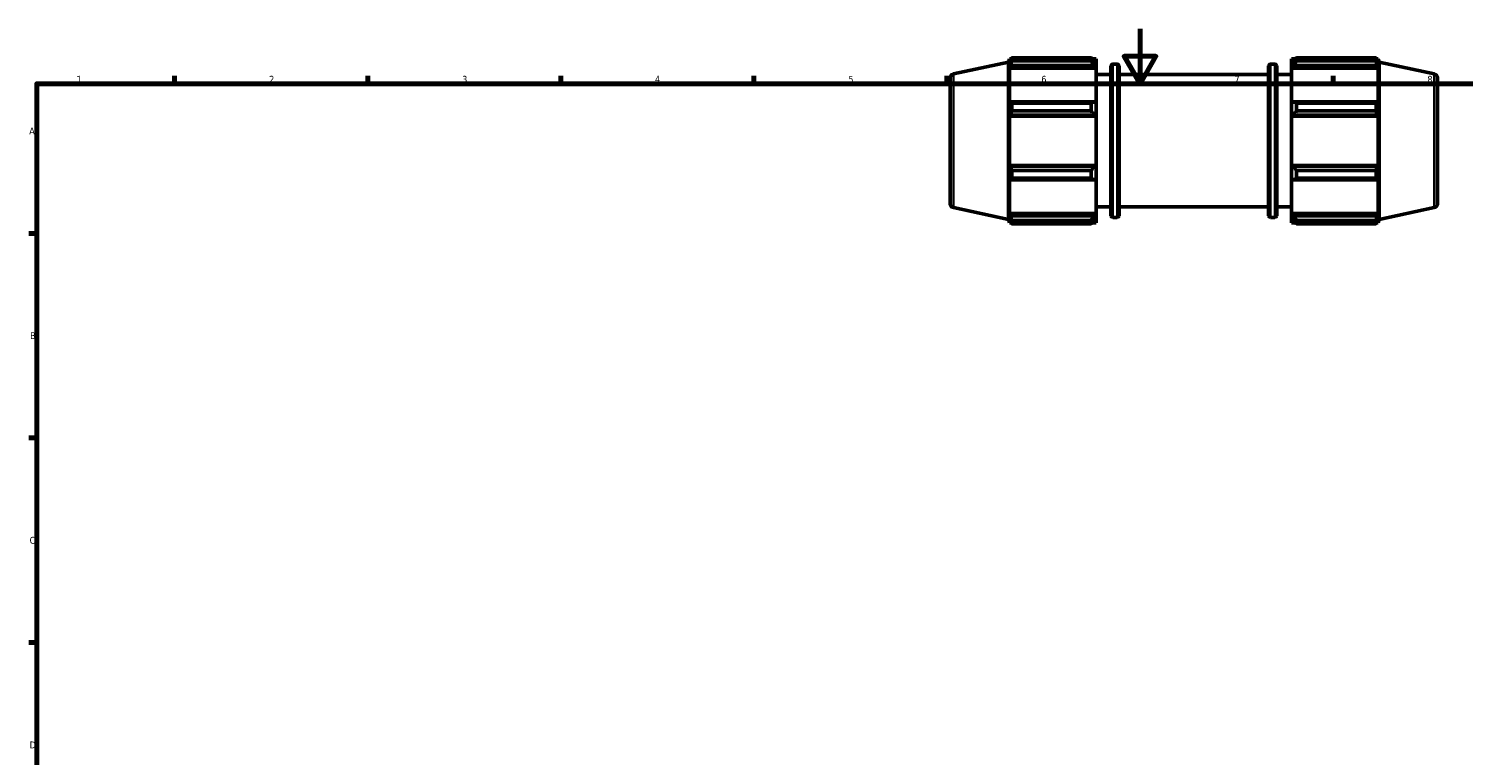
# Model space of a CAD drawing. Header units: millimetres. Extents: x 0 to 931, y 0 to 945.
# Tile 2 of 5: x 17 to 538, y 330 to 594. Entities that reach past the tile are written whole.
import ezdxf

# ---------------------------------------------------------------- set-up
doc = ezdxf.new("R2010")
doc.units = ezdxf.units.MM
for name, color, linetype, lineweight in [('Border (ISO)', 7, 'Continuous', 70), ('Visible (ISO)', 7, 'Continuous', 50), ('Visible Narrow (ISO)', 7, 'Continuous', 35)]:
    doc.layers.add(name, color=color, linetype=linetype, lineweight=lineweight)
doc.styles.add('Note Text (ISO)', font='tahoma.ttf')

# ---------------------------------------------------------------- blocks, each defined once
blk = doc.blocks.new('Borders Default Border')
at = {"layer": 'Border (ISO)'}
for p, q in [((70.08, 574), (70.08, 576.9)), ((140.17, 574), (140.17, 576.9)), ((210.25, 574), (210.25, 576.9)), ((280.33, 574), (280.33, 576.9)), ((350.42, 574), (350.42, 576.9)), ((490.58, 574), (490.58, 576.9)), ((20, 519.75), (17.1, 519.75)), ((20, 445.5), (17.1, 445.5)), ((20, 371.25), (17.1, 371.25))]:
    blk.add_line(p, q, dxfattribs=at)
at = {"layer": 'Border (ISO)', "flags": 128}
for points in [[(420.5, 594), (420.5, 574), (414.73, 584), (426.27, 584), (420.5, 574)], [(20, 20), (20, 574), (821, 574), (821, 20), (20, 20)]]:
    blk.add_lwpolyline(points, dxfattribs=at)
at = {"layer": 'Border (ISO)', "color": 232, "true_color": 0xca0064, "char_height": 2.5, "attachment_point": 7, "style": 'Note Text (ISO)'}
for s, insert in [('1', (34.48, 574.4)), ('2', (104.37, 574.4)), ('3', (174.43, 574.35)), ('4', (244.42, 574.4)), ('5', (314.64, 574.35)), ('6', (384.66, 574.35)), ('7', (454.77, 574.4)), ('8', (524.81, 574.34)), ('A', (17.29, 555.62)), ('B', (17.59, 481.37)), ('C', (17.43, 407.08)), ('D', (17.43, 332.88))]:
    blk.add_mtext(s, dxfattribs=dict(at, insert=insert))

msp = doc.modelspace()

# ---------------------------------------------------------------- linework, layer by layer
at = {"layer": 'Visible (ISO)'}
for p, q in [((373.904, 582.293), (373.904, 583.45)), ((373.904, 583.45), (402.711, 583.45)), ((402.711, 582.293), (402.711, 583.45)), ((477.351, 583.45), (477.351, 582.293)), ((477.351, 583.45), (506.159, 583.45)), ((506.159, 582.293), (506.159, 583.45)), ((352.799, 577.61), (372.771, 581.855)), ((372.771, 581.855), (373.176, 583.101)), ((372.771, 524.826), (372.771, 581.855)), ((373.176, 583.101), (373.176, 581.723)), ((373.176, 583.101), (373.722, 583.101)), ((373.488, 582.639), (373.176, 581.723)), ((373.176, 579.738), (373.488, 580.59)), ((404.631, 579.738), (373.176, 579.738)), ((373.176, 579.738), (373.176, 567.082)), ((373.488, 580.59), (403.991, 580.59)), ((402.711, 582.293), (373.904, 582.293)), ((403.269, 583.101), (404.631, 583.101)), ((404.631, 582.028), (403.991, 582.639)), ((403.991, 580.59), (404.631, 580.022)), ((404.631, 582.028), (404.631, 583.101)), ((404.631, 582.028), (404.631, 580.022)), ((404.631, 580.022), (404.631, 579.738)), ((404.631, 567.23), (404.631, 579.738)), ((409.941, 526.141), (409.941, 580.541)), ((410.581, 581.181), (412.251, 581.181)), ((412.891, 580.541), (412.891, 526.141)), ((467.171, 526.141), (467.171, 580.541)), ((467.811, 581.181), (469.481, 581.181)), ((470.121, 580.541), (470.121, 526.141)), ((475.431, 583.101), (475.431, 582.028)), ((475.431, 583.101), (476.794, 583.101)), ((476.071, 582.639), (475.431, 582.028)), ((475.431, 580.022), (475.431, 582.028)), ((475.431, 580.022), (476.071, 580.59)), ((475.431, 579.738), (475.431, 580.022)), ((475.431, 579.738), (475.431, 567.23)), ((475.431, 579.738), (506.887, 579.738)), ((476.071, 580.59), (506.575, 580.59)), ((506.159, 582.293), (477.351, 582.293)), ((506.34, 583.101), (506.887, 583.101)), ((506.887, 581.723), (506.575, 582.639)), ((506.575, 580.59), (506.887, 579.738)), ((506.887, 581.723), (506.887, 583.101)), ((507.291, 581.855), (506.887, 583.101)), ((506.887, 567.082), (506.887, 579.738)), ((507.291, 524.826), (507.291, 581.855)), ((527.264, 577.61), (507.291, 581.855)), ((351.531, 576.045), (351.531, 530.636)), ((404.631, 577.341), (409.941, 577.341)), ((412.891, 577.341), (467.171, 577.341)), ((470.121, 577.341), (475.431, 577.341)), ((528.531, 576.045), (528.531, 530.636)), ((373.488, 567.526), (373.176, 567.082)), ((373.176, 562.29), (373.488, 562.578)), ((403.991, 567.526), (373.488, 567.526)), ((373.488, 562.578), (403.991, 562.578)), ((373.904, 564.176), (373.904, 566.97)), ((373.904, 566.97), (402.711, 566.97)), ((402.711, 564.176), (373.904, 564.176)), ((402.711, 564.176), (402.711, 566.97)), ((404.631, 567.23), (403.991, 567.526)), ((403.991, 562.578), (404.631, 562.386)), ((404.631, 567.23), (404.631, 562.386)), ((476.071, 567.526), (475.431, 567.23)), ((475.431, 562.386), (475.431, 567.23)), ((475.431, 562.386), (476.071, 562.578)), ((506.575, 567.526), (476.071, 567.526)), ((476.071, 562.578), (506.575, 562.578)), ((477.351, 566.97), (477.351, 564.176)), ((477.351, 566.97), (506.159, 566.97)), ((506.159, 564.176), (477.351, 564.176)), ((506.159, 564.176), (506.159, 566.97)), ((506.887, 567.082), (506.575, 567.526)), ((506.575, 562.578), (506.887, 562.29)), ((404.631, 562.29), (373.176, 562.29)), ((373.176, 562.29), (373.176, 544.392)), ((404.631, 562.386), (404.631, 562.29)), ((404.631, 544.392), (404.631, 562.29)), ((475.431, 562.29), (475.431, 562.386)), ((475.431, 562.29), (475.431, 544.392)), ((475.431, 562.29), (506.887, 562.29)), ((506.887, 544.392), (506.887, 562.29)), ((373.488, 544.103), (373.176, 544.392)), ((404.631, 544.392), (373.176, 544.392)), ((403.991, 544.103), (373.488, 544.103)), ((373.904, 539.712), (373.904, 542.505)), ((373.904, 542.505), (402.711, 542.505)), ((402.711, 539.712), (402.711, 542.505)), ((404.631, 544.295), (403.991, 544.103)), ((404.631, 544.392), (404.631, 544.295)), ((404.631, 544.295), (404.631, 539.451)), ((475.431, 544.295), (475.431, 544.392)), ((475.431, 544.392), (506.887, 544.392)), ((475.431, 539.451), (475.431, 544.295)), ((476.071, 544.103), (475.431, 544.295)), ((506.575, 544.103), (476.071, 544.103)), ((477.351, 542.505), (477.351, 539.712)), ((477.351, 542.505), (506.159, 542.505)), ((506.159, 539.712), (506.159, 542.505)), ((506.887, 544.392), (506.575, 544.103)), ((373.176, 539.599), (373.488, 539.156)), ((373.176, 539.599), (373.176, 526.943)), ((373.488, 539.156), (403.991, 539.156)), ((402.711, 539.712), (373.904, 539.712)), ((403.991, 539.156), (404.631, 539.451)), ((404.631, 526.943), (404.631, 539.451)), ((475.431, 539.451), (476.071, 539.156)), ((475.431, 539.451), (475.431, 526.943)), ((476.071, 539.156), (506.575, 539.156)), ((506.159, 539.712), (477.351, 539.712)), ((506.575, 539.156), (506.887, 539.599)), ((506.887, 526.943), (506.887, 539.599)), ((352.799, 529.071), (372.771, 524.826)), ((373.488, 526.092), (373.176, 526.943)), ((404.631, 526.943), (373.176, 526.943)), ((403.991, 526.092), (373.488, 526.092)), ((404.631, 526.659), (403.991, 526.092)), ((404.631, 529.341), (409.941, 529.341)), ((404.631, 526.943), (404.631, 526.659)), ((404.631, 526.659), (404.631, 524.653)), ((412.891, 529.341), (467.171, 529.341)), ((470.121, 529.341), (475.431, 529.341)), ((475.431, 526.659), (475.431, 526.943)), ((475.431, 526.943), (506.887, 526.943)), ((475.431, 524.653), (475.431, 526.659)), ((476.071, 526.092), (475.431, 526.659)), ((506.575, 526.092), (476.071, 526.092)), ((506.887, 526.943), (506.575, 526.092)), ((527.264, 529.071), (507.291, 524.826)), ((372.771, 524.826), (373.176, 523.581)), ((373.176, 524.958), (373.488, 524.042)), ((373.176, 524.958), (373.176, 523.581)), ((373.176, 523.581), (373.722, 523.581)), ((373.904, 523.231), (373.904, 524.388)), ((373.904, 524.388), (402.711, 524.388)), ((402.711, 523.231), (373.904, 523.231)), ((402.711, 523.231), (402.711, 524.388)), ((403.269, 523.581), (404.631, 523.581)), ((403.991, 524.042), (404.631, 524.653)), ((404.631, 523.581), (404.631, 524.653)), ((410.581, 525.501), (412.251, 525.501)), ((467.811, 525.501), (469.481, 525.501)), ((475.431, 524.653), (476.071, 524.042)), ((475.431, 524.653), (475.431, 523.581)), ((475.431, 523.581), (476.794, 523.581)), ((477.351, 524.388), (477.351, 523.231)), ((477.351, 524.388), (506.159, 524.388)), ((506.159, 523.231), (477.351, 523.231)), ((506.159, 523.231), (506.159, 524.388)), ((506.34, 523.581), (506.887, 523.581)), ((506.575, 524.042), (506.887, 524.958)), ((506.887, 523.581), (506.887, 524.958)), ((507.291, 524.826), (506.887, 523.581))]:
    msp.add_line(p, q, dxfattribs=at)
for centre, radius, start, end in [((410.581, 580.541), 0.64, 90, 180), ((412.251, 580.541), 0.64, 0, 90), ((467.811, 580.541), 0.64, 90, 180), ((469.481, 580.541), 0.64, 0, 90), ((353.131, 576.045), 1.6, 102, 180), ((526.931, 576.045), 1.6, 0, 78), ((353.131, 530.636), 1.6, 180, 258), ((410.581, 526.141), 0.64, 180, 270), ((412.251, 526.141), 0.64, 270, 0), ((467.811, 526.141), 0.64, 180, 270), ((469.481, 526.141), 0.64, 270, 0), ((526.931, 530.636), 1.6, 282, 0)]:
    msp.add_arc(centre, radius, start, end, dxfattribs=at)
for points, weights in [([(373.488, 582.639), (373.687, 583.036), (373.904, 583.45)], [1.0015891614, 1.00120300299, 1]), ([(403.991, 582.639), (403.377, 583.036), (402.711, 583.45)], [1.00615667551, 1.01177865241, 1.01660148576]), ([(477.351, 583.45), (476.686, 583.036), (476.071, 582.639)], [1.01660148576, 1.01177865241, 1.00615667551]), ([(506.159, 583.45), (506.375, 583.036), (506.575, 582.639)], [1, 1.00120300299, 1.0015891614]), ([(373.904, 582.293), (373.687, 581.424), (373.488, 580.59)], [1, 1.00120300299, 1.0015891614]), ([(402.711, 582.293), (403.377, 581.424), (403.991, 580.59)], [1.01660148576, 1.01177865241, 1.00615667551]), ([(476.071, 580.59), (476.686, 581.424), (477.351, 582.293)], [1.00615667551, 1.01177865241, 1.01660148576]), ([(506.575, 580.59), (506.375, 581.424), (506.159, 582.293)], [1.0015891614, 1.00120300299, 1]), ([(373.488, 567.526), (373.687, 567.253), (373.904, 566.97)], [1.0015891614, 1.00120300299, 1]), ([(373.904, 564.176), (373.687, 563.361), (373.488, 562.578)], [1, 1.00120300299, 1.0015891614]), ([(403.991, 567.526), (403.377, 567.253), (402.711, 566.97)], [1.00615667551, 1.01177865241, 1.01660148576]), ([(402.711, 564.176), (403.377, 563.361), (403.991, 562.578)], [1.01660148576, 1.01177865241, 1.00615667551]), ([(477.351, 566.97), (476.686, 567.253), (476.071, 567.526)], [1.01660148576, 1.01177865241, 1.00615667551]), ([(476.071, 562.578), (476.686, 563.361), (477.351, 564.176)], [1.00615667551, 1.01177865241, 1.01660148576]), ([(506.159, 566.97), (506.375, 567.253), (506.575, 567.526)], [1, 1.00120300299, 1.0015891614]), ([(506.575, 562.578), (506.375, 563.361), (506.159, 564.176)], [1.0015891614, 1.00120300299, 1]), ([(373.488, 544.103), (373.687, 543.32), (373.904, 542.505)], [1.0015891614, 1.00120300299, 1]), ([(403.991, 544.103), (403.377, 543.32), (402.711, 542.505)], [1.00615667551, 1.01177865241, 1.01660148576]), ([(477.351, 542.505), (476.686, 543.32), (476.071, 544.103)], [1.01660148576, 1.01177865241, 1.00615667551]), ([(506.159, 542.505), (506.375, 543.32), (506.575, 544.103)], [1, 1.00120300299, 1.0015891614]), ([(373.904, 539.712), (373.687, 539.428), (373.488, 539.156)], [1, 1.00120300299, 1.0015891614]), ([(402.711, 539.712), (403.377, 539.428), (403.991, 539.156)], [1.01660148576, 1.01177865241, 1.00615667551]), ([(476.071, 539.156), (476.686, 539.428), (477.351, 539.712)], [1.00615667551, 1.01177865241, 1.01660148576]), ([(506.575, 539.156), (506.375, 539.428), (506.159, 539.712)], [1.0015891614, 1.00120300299, 1]), ([(373.488, 526.092), (373.687, 525.257), (373.904, 524.388)], [1.0015891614, 1.00120300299, 1]), ([(403.991, 526.092), (403.377, 525.257), (402.711, 524.388)], [1.00615667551, 1.01177865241, 1.01660148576]), ([(477.351, 524.388), (476.686, 525.257), (476.071, 526.092)], [1.01660148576, 1.01177865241, 1.00615667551]), ([(506.159, 524.388), (506.375, 525.257), (506.575, 526.092)], [1, 1.00120300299, 1.0015891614]), ([(373.904, 523.231), (373.687, 523.645), (373.488, 524.042)], [1, 1.00120300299, 1.0015891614]), ([(402.711, 523.231), (403.377, 523.645), (403.991, 524.042)], [1.01660148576, 1.01177865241, 1.00615667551]), ([(476.071, 524.042), (476.686, 523.645), (477.351, 523.231)], [1.00615667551, 1.01177865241, 1.01660148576]), ([(506.575, 524.042), (506.375, 523.645), (506.159, 523.231)], [1.0015891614, 1.00120300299, 1])]:
    msp.add_rational_spline(points, weights, degree=2, dxfattribs=at)
at = {"layer": 'Visible Narrow (ISO)'}
for p, q in [((410.581, 580.838), (410.581, 525.843)), ((412.251, 525.843), (412.251, 580.838)), ((467.811, 580.838), (467.811, 525.843)), ((469.481, 525.843), (469.481, 580.838)), ((352.799, 529.37), (352.799, 577.311)), ((527.264, 529.37), (527.264, 577.311))]:
    msp.add_line(p, q, dxfattribs=at)

# ---------------------------------------------------------------- block references
msp.add_blockref('Borders Default Border', (0, 0))

doc.saveas('drawing.dxf')
